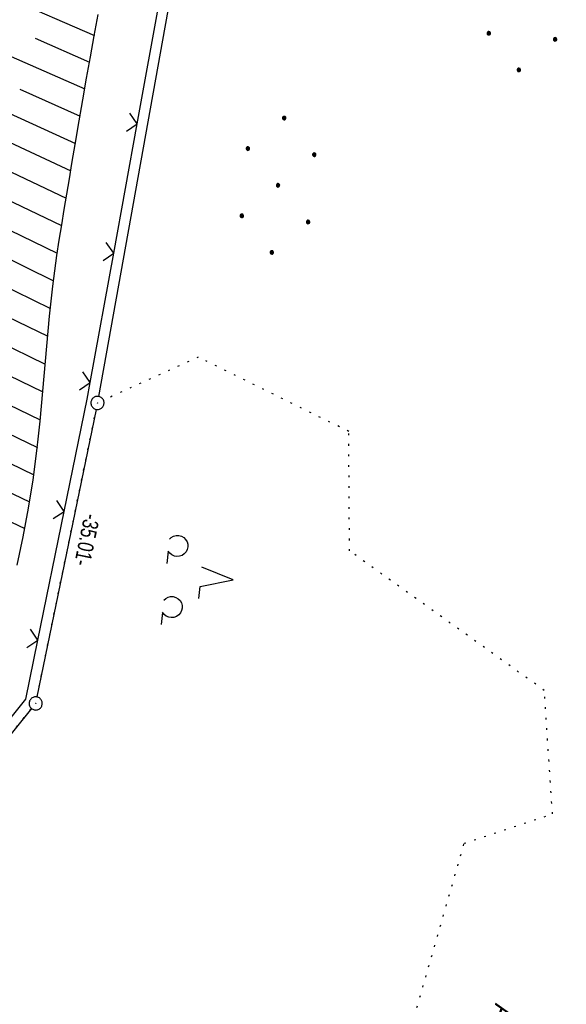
# Model space of a CAD drawing. Extents: x 507875 to 508634, y 446340 to 447363.
# Tile 48 of 71: x 508312 to 508374, y 446773 to 446885. Entities that reach past the tile are written whole.
import ezdxf

# ---------------------------------------------------------------- set-up
doc = ezdxf.new("R2010")
doc.units = 0
doc.header["$LTSCALE"] = 10
doc.header["$MEASUREMENT"] = 0
doc.linetypes.add('LT00', pattern=[0])
doc.linetypes.add('PUNKTX2_STR', pattern=[0.6, 0.1, -0.5])
doc.layers.get('0').update_dxf_attribs({"linetype": 'LT00'})
for name, color, linetype in [('--EL_DFK_AB_L', 21, 'LT00'), ('--EL_DFK_AB_P', 7, 'LT00'), ('ABSTAND', 8, 'LT00'), ('DFK_AB_L', 21, 'LT00'), ('DFK_AB_P', 7, 'LT00'), ('DFK_BES-NAME', 255, 'LT00'), ('DFK_NUTZUNG', 250, 'LT00'), ('DFK_NUTZUNGSGRENZE', 70, 'PUNKTX2_STR'), ('V127_BOESCH', 250, 'LT00'), ('V127_BOSCHUNG', 250, 'LT00'), ('V127_ZAUN', 40, 'LT00')]:
    doc.layers.add(name, color=color, linetype=linetype)
doc.styles.get("Standard").update_dxf_attribs({"font": 'ARIAL.TTF'})

# ---------------------------------------------------------------- blocks, each defined once
blk = doc.blocks.new('SYMB7201')
at = {"color": 0, "linetype": 'ByBlock'}
for p, q in [((0, 0.385), (-0.11, 0.015)), ((-0.255, -0.385), (-0.115, -0.385)), ((0.445, -0.385), (0.585, -0.385))]:
    blk.add_line(p, q, dxfattribs=at)
for points in [[(0.25, 0.015), (0.11, 0.015), (0, 0.385)], [(-0.393816, -0.383308), (-0.416239, -0.362945), (-0.432849, -0.337617), (-0.442589, -0.308936), (-0.444836, -0.27873), (-0.439449, -0.248923), (-0.426769, -0.221415), (-0.407606, -0.197958), (-0.38318, -0.180047), (-0.355047, -0.168823), (-0.325, -0.165), (-0.294953, -0.168823), (-0.26682, -0.180047), (-0.242394, -0.197959), (-0.223231, -0.221415), (-0.210551, -0.248923), (-0.205164, -0.27873), (-0.207411, -0.308936), (-0.21715, -0.337617), (-0.233761, -0.362945), (-0.256184, -0.383308)], [(0.306185, -0.383308), (0.283761, -0.362945), (0.267151, -0.337617), (0.257411, -0.308936), (0.255164, -0.27873), (0.260552, -0.248923), (0.273231, -0.221415), (0.292394, -0.197958), (0.31682, -0.180047), (0.344953, -0.168823), (0.375, -0.165), (0.405047, -0.168823), (0.43318, -0.180047), (0.457606, -0.197959), (0.476769, -0.221415), (0.489449, -0.248923), (0.494836, -0.27873), (0.492589, -0.308936), (0.48285, -0.337617), (0.466239, -0.362945), (0.443816, -0.383308)]]:
    blk.add_lwpolyline(points, dxfattribs=at)
blk = doc.blocks.new('Ackerland7')
at = {"layer": 'DFK_NUTZUNG', "color": 0, "linetype": 'ByBlock'}
for p, q in [((-4, 3.93), (-4, 3.67)), ((-3.95, 3.63), (-3.95, 3.97)), ((-3.9, 3.99), (-3.9, 3.61)), ((-3.85, 3.6), (-3.85, 4)), ((-3.8, 3.99), (-3.8, 3.61)), ((-3.75, 3.63), (-3.75, 3.97)), ((-3.7, 3.93), (-3.7, 3.67)), ((-3.65, 3.8), (-3.65, 3.8)), ((3.7, 3.93), (3.7, 3.67)), ((3.75, 3.63), (3.75, 3.97)), ((3.8, 3.99), (3.8, 3.61)), ((3.85, 3.6), (3.85, 4)), ((3.9, 3.99), (3.9, 3.61)), ((3.95, 3.63), (3.95, 3.97)), ((4, 3.93), (4, 3.67)), ((4.05, 3.8), (4.05, 3.8)), ((-7.85, 0.13), (-7.85, -0.13)), ((-7.8, -0.17), (-7.8, 0.17)), ((-7.75, 0.19), (-7.75, -0.19)), ((-7.7, -0.2), (-7.7, 0.2)), ((-7.65, 0.19), (-7.65, -0.19)), ((-7.6, -0.17), (-7.6, 0.17)), ((-7.55, 0.13), (-7.55, -0.13)), ((-7.5, 0), (-7.5, 0)), ((-0.15, 0.13), (-0.15, -0.13)), ((-0.1, -0.17), (-0.1, 0.17)), ((-0.05, 0.19), (-0.05, -0.19)), ((0, -0.2), (0, 0.2)), ((0.05, 0.19), (0.05, -0.19)), ((0.1, -0.17), (0.1, 0.17)), ((0.15, 0.13), (0.15, -0.13)), ((0.2, 0), (0.2, 0)), ((7.55, 0.13), (7.55, -0.13)), ((7.6, -0.17), (7.6, 0.17)), ((7.65, 0.19), (7.65, -0.19)), ((7.7, -0.2), (7.7, 0.2)), ((7.75, 0.19), (7.75, -0.19)), ((7.8, -0.17), (7.8, 0.17)), ((7.85, 0.13), (7.85, -0.13)), ((7.9, 0), (7.9, 0)), ((-4, -3.67), (-4, -3.93)), ((-3.95, -3.97), (-3.95, -3.63)), ((-3.9, -3.61), (-3.9, -3.99)), ((-3.85, -4), (-3.85, -3.6)), ((-3.8, -3.61), (-3.8, -3.99)), ((-3.75, -3.97), (-3.75, -3.63)), ((-3.7, -3.67), (-3.7, -3.93)), ((-3.65, -3.8), (-3.65, -3.8)), ((3.7, -3.67), (3.7, -3.93)), ((3.75, -3.97), (3.75, -3.63)), ((3.8, -3.61), (3.8, -3.99)), ((3.85, -4), (3.85, -3.6)), ((3.9, -3.61), (3.9, -3.99)), ((3.95, -3.97), (3.95, -3.63)), ((4, -3.67), (4, -3.93)), ((4.05, -3.8), (4.05, -3.8))]:
    blk.add_line(p, q, dxfattribs=at)
for points in [[(-3.65, 3.8), (-3.67, 3.89), (-3.73, 3.96), (-3.81, 3.99), (-3.89, 3.99), (-3.97, 3.96), (-4.03, 3.89), (-4.05, 3.8), (-4.03, 3.71), (-3.97, 3.64), (-3.89, 3.6), (-3.81, 3.6), (-3.73, 3.64), (-3.67, 3.71), (-3.65, 3.8)], [(4.05, 3.8), (4.03, 3.89), (3.97, 3.96), (3.89, 3.99), (3.81, 3.99), (3.73, 3.96), (3.67, 3.89), (3.65, 3.8), (3.67, 3.71), (3.73, 3.64), (3.81, 3.61), (3.89, 3.61), (3.97, 3.64), (4.03, 3.71), (4.05, 3.8)], [(-7.5, 0), (-7.52, 0.09), (-7.58, 0.16), (-7.66, 0.19), (-7.74, 0.19), (-7.82, 0.16), (-7.88, 0.09), (-7.9, 0)], [(0.2, 0), (0.18, 0.09), (0.12, 0.16), (0.04, 0.19), (-0.04, 0.19), (-0.12, 0.16), (-0.18, 0.09), (-0.2, 0)], [(-0.2, 0), (-0.18, -0.09), (-0.12, -0.16), (-0.04, -0.19), (0.04, -0.19), (0.12, -0.16), (0.18, -0.09), (0.2, 0)], [(7.9, 0), (7.88, 0.09), (7.82, 0.16), (7.74, 0.19), (7.66, 0.19), (7.58, 0.16), (7.52, 0.09), (7.5, 0)], [(7.5, 0), (7.52, -0.09), (7.58, -0.16), (7.66, -0.19), (7.74, -0.19), (7.82, -0.16), (7.88, -0.09), (7.9, 0)], [(-7.9, 0), (-7.88, -0.09), (-7.82, -0.16), (-7.74, -0.19), (-7.66, -0.19), (-7.58, -0.16), (-7.52, -0.09), (-7.5, 0)], [(-3.65, -3.8), (-3.67, -3.71), (-3.73, -3.64), (-3.81, -3.61), (-3.89, -3.61), (-3.97, -3.64), (-4.03, -3.71), (-4.05, -3.8), (-4.03, -3.89), (-3.97, -3.96), (-3.89, -3.99), (-3.81, -3.99), (-3.73, -3.96), (-3.67, -3.89), (-3.65, -3.8)], [(4.05, -3.8), (4.03, -3.71), (3.97, -3.64), (3.89, -3.61), (3.81, -3.61), (3.73, -3.64), (3.67, -3.71), (3.65, -3.8), (3.67, -3.89), (3.73, -3.96), (3.81, -3.99), (3.89, -3.99), (3.97, -3.96), (4.03, -3.89), (4.05, -3.8)]]:
    blk.add_lwpolyline(points, dxfattribs=at)
blk = doc.blocks.new('SYMB0024')
at = {"color": 0, "linetype": 'ByBlock'}
for p, q in [((-0.5, 0.5), (0, 0)), ((0, 0), (0.5, 0.5))]:
    blk.add_line(p, q, dxfattribs=at)
blk = doc.blocks.new('SYMB0003')
at = {"color": 0, "linetype": 'ByBlock'}
for p, q in [((-0.015712, 0), (0.010166, 0.012015)), ((0, -0.021257), (-0.015712, 0)), ((0.010166, 0.012015), (0, -0.021257))]:
    blk.add_line(p, q, dxfattribs=at)
for points in [[(-0.031395, 0.499013), (-0.093691, 0.491144), (-0.154509, 0.475528), (-0.21289, 0.452414), (-0.267913, 0.422164), (-0.318712, 0.385257), (-0.364484, 0.342274), (-0.404509, 0.293893), (-0.438154, 0.240877), (-0.464888, 0.184062), (-0.484292, 0.124345), (-0.496058, 0.062667), (-0.5, 0)], [(-0.5, 0), (-0.496058, -0.062667), (-0.484292, -0.124345), (-0.464888, -0.184062), (-0.438154, -0.240877), (-0.404509, -0.293893), (-0.364485, -0.342274), (-0.318712, -0.385257), (-0.267914, -0.422164), (-0.21289, -0.452414), (-0.154509, -0.475529), (-0.093691, -0.491144), (-0.031395, -0.499014), (0.031395, -0.499014)], [(0.5, 0), (0.496057, 0.062667), (0.484292, 0.124345), (0.464888, 0.184062), (0.438153, 0.240877), (0.404509, 0.293893), (0.364484, 0.342274), (0.318712, 0.385257), (0.267913, 0.422164), (0.21289, 0.452414), (0.154509, 0.475528), (0.093691, 0.491144), (0.031395, 0.499013), (-0.031395, 0.499013)], [(0.031395, -0.499014), (0.093691, -0.491144), (0.154509, -0.475529), (0.21289, -0.452414), (0.267914, -0.422164), (0.318712, -0.385257), (0.364485, -0.342274), (0.404509, -0.293893), (0.438154, -0.240877), (0.464889, -0.184062), (0.484292, -0.124345), (0.496058, -0.062667), (0.5, 0)]]:
    blk.add_lwpolyline(points, dxfattribs=at)

msp = doc.modelspace()

# ---------------------------------------------------------------- linework, layer by layer
at = {"layer": '--EL_DFK_AB_L'}
for p, q in [((508336.67, 446931.67), (508320.64, 446842.17)), ((508320.36, 446840.69), (508313.61, 446807.88)), ((508312.99, 446806.56), (508272.58, 446756.66))]:
    msp.add_line(p, q, dxfattribs=at)
at = {"layer": 'DFK_AB_L'}
for p, q in [((508336.67, 446931.67), (508320.64, 446842.17)), ((508320.36, 446840.69), (508313.61, 446807.88)), ((508312.99, 446806.56), (508272.58, 446756.66))]:
    msp.add_line(p, q, dxfattribs=at)
at = {"layer": 'DFK_NUTZUNGSGRENZE', "ltscale": 0.2}
for p, q in [((508332.01, 446846.67), (508321.19, 446841.74)), ((508349.17, 446838.18), (508332.01, 446846.67)), ((508313.61, 446807.88), (508320.36, 446840.69)), ((508349.25, 446824.55), (508349.17, 446838.18)), ((508371.47, 446808.63), (508349.25, 446824.55)), ((508372.4, 446794.54), (508371.47, 446808.63)), ((508296.93, 446786.73), (508312.99, 446806.56)), ((508362.33, 446791.18), (508372.4, 446794.54)), ((508350.32, 446749.39), (508362.33, 446791.18))]:
    msp.add_line(p, q, dxfattribs=at)
at = {"layer": 'V127_BOESCH'}
msp.add_lwpolyline([(508311.35, 446822.92), (508312.04, 446826.16), (508312.64, 446829.41), (508313.16, 446832.67), (508313.6, 446835.95), (508313.8, 446837.65), (508313.98, 446839.36), (508314.14, 446841.06), (508314.29, 446842.78), (508314.44, 446844.49), (508314.59, 446846.2), (508314.73, 446847.91), (508314.89, 446849.62), (508315.05, 446851.34), (508315.23, 446853.04), (508315.42, 446854.75), (508315.65, 446856.51), (508315.89, 446858.26), (508316.15, 446860.01), (508316.43, 446861.76), (508316.71, 446863.5), (508317, 446865.25), (508317.3, 446866.99), (508317.6, 446868.74), (508318.02, 446871.17), (508318.43, 446873.61), (508318.85, 446876.04), (508319.27, 446878.48), (508319.7, 446880.91), (508320.14, 446883.34), (508320.6, 446885.77)], dxfattribs=at)
at = {"layer": 'V127_BOSCHUNG'}
for p, q in [((508308.39, 446888.49), (508320.15, 446883.37)), ((508306.01, 446883.02), (508319.06, 446877.26)), ((508313.4, 446883.04), (508319.59, 446880.33)), ((508303.6, 446877.62), (508318, 446871.05)), ((508311.67, 446877.24), (508318.52, 446874.16)), ((508301.11, 446872.3), (508316.93, 446864.79)), ((508309.91, 446871.44), (508317.46, 446867.93)), ((508298.54, 446866.96), (508315.93, 446858.52)), ((508308.12, 446865.65), (508316.41, 446861.67)), ((508295.92, 446861.58), (508315.14, 446852.21)), ((508306.37, 446859.83), (508315.5, 446855.38)), ((508293.28, 446856.15), (508314.56, 446845.87)), ((508304.72, 446853.96), (508314.83, 446849.04)), ((508290.66, 446850.72), (508313.99, 446839.52)), ((508303.13, 446848.06), (508314.29, 446842.69)), ((508288.06, 446845.3), (508313.24, 446833.24)), ((508301.51, 446842.18), (508313.65, 446836.35)), ((508285.46, 446839.86), (508312.22, 446827.11)), ((508299.76, 446836.37), (508312.77, 446830.15))]:
    msp.add_line(p, q, dxfattribs=at)
at = {"layer": 'V127_ZAUN'}
for p, q in [((508325.03, 446873.28), (508327.71, 446888.04)), ((508322.36, 446858.52), (508325.03, 446873.28)), ((508319.68, 446843.76), (508322.36, 446858.52)), ((508313.7, 446814.36), (508316.71, 446829.06))]:
    msp.add_line(p, q, dxfattribs=at)
for points in [[(508316.71, 446829.06), (508319.33, 446841.88), (508319.68, 446843.76)], [(508307.23, 446801.3), (508312.32, 446807.63), (508313.7, 446814.36)]]:
    msp.add_lwpolyline(points, dxfattribs=at)

# ---------------------------------------------------------------- block references
at = {"layer": '--EL_DFK_AB_P', "xscale": 1.500000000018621, "yscale": 1.5, "zscale": 1.5, "rotation": 264.7377099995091}
for p in [(508320.51, 446841.43), (508313.46, 446807.14)]:
    msp.add_blockref('SYMB0003', p, dxfattribs=at)
at = {"layer": 'DFK_AB_P', "xscale": 1.500000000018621, "yscale": 1.5, "zscale": 1.5, "rotation": 264.7377099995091}
for p in [(508320.51, 446841.43), (508313.46, 446807.14)]:
    msp.add_blockref('SYMB0003', p, dxfattribs=at)
at = {"layer": 'DFK_NUTZUNG', "rotation": 264.7376999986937}
for p in [(508369.27, 446887.11), (508341.1, 446866.27)]:
    msp.add_blockref('Ackerland7', p, dxfattribs=at)
at = {"layer": 'DFK_NUTZUNG', "xscale": 10.00000000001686, "yscale": 10, "zscale": 10, "rotation": 264.7377100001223}
msp.add_blockref('SYMB7201', (508332.16, 446821.61), dxfattribs=at)
at = {"layer": 'V127_ZAUN', "xscale": 2.1, "yscale": 2.1, "zscale": 2.1}
for p, rotation in [((508325.03, 446873.28), 79.7117), ((508322.36, 446858.52), 79.7117), ((508319.68, 446843.76), 79.7117), ((508316.71, 446829.06), 78.42708999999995), ((508313.7, 446814.36), 78.42708999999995)]:
    msp.add_blockref('SYMB0024', p, dxfattribs=dict(at, rotation=rotation))

# ---------------------------------------------------------------- texts
at = {"layer": 'ABSTAND', "width": 0.75}
msp.add_text(' -35.01-', height=1.8, rotation=-101.6191, dxfattribs=at).set_placement((508319.15, 446829.4))
at = {"layer": 'DFK_BES-NAME', "insert": (508365.2, 446773.25), "char_height": 2.5, "attachment_point": 7, "rotation": 251.0308}
msp.add_mtext('{\\W0.75;\\T2.3;Am Herzbügel}', dxfattribs=at)

doc.saveas('drawing.dxf')
